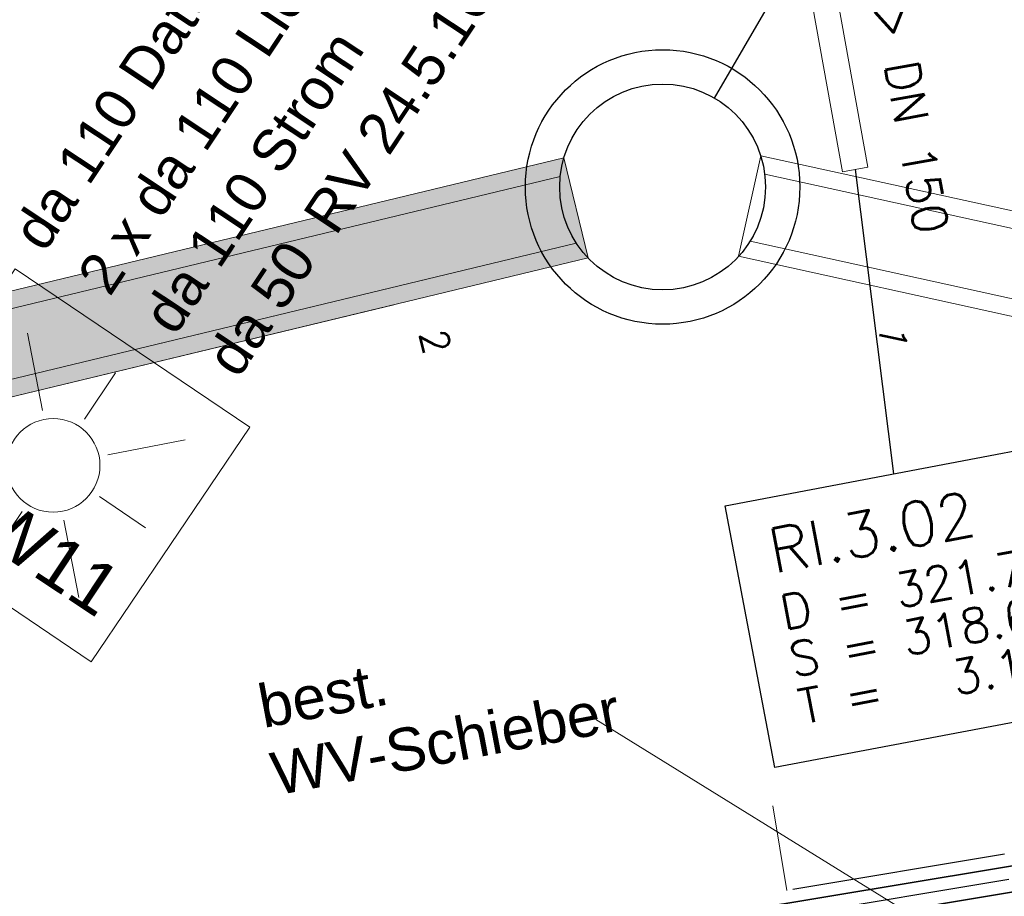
# Model space of a CAD drawing. Header units: metres. Extents: x -502 to 161, y -108 to 174.
# Tile 210 of 256: x -184 to -178, y -28 to -23. Entities that reach past the tile are written whole.
import ezdxf

# ---------------------------------------------------------------- set-up
doc = ezdxf.new("R2010")
doc.units = ezdxf.units.M
doc.header["$LTSCALE"] = 0.1
for name, pattern in [('123', [25.001, 12.501, -12.5]), ('237', [93, 75, -18]), ('239', [93, 75, -18])]:
    doc.linetypes.add(name, pattern=pattern)
for name, color, linetype in [('BRI31-005.05-5p02-Koordinierung Lageplan 4. BA ZOB West 2022-06-15', 7, 'Continuous'), ('BRI31-005.06-5f07-Koordinierung Lageplan 4. BA ZOB Fernbusbahnh', 7, 'Continuous'), ('BRI31-005.07-5f08-Koordinierung Lageplan 4. BA Radstation - Seeterrasse 2023-05-31', 7, 'Continuous'), ('BRI32-005.03-5f06-Koordinierung Schemaplan 4 BA ZOB Teilbereich 2 Ost - Bahnhofsallee 2023-01-21', 7, 'Continuous')]:
    doc.layers.add(name, color=color, linetype=linetype)
doc.styles.add('Arial', font='arial.ttf')
doc.styles.add('Txt', font='txt_____.ttf')

# ---------------------------------------------------------------- blocks, each defined once
blk = doc.blocks.new('WP_LP-1020')
at = {"color": 7, "linetype": 'Continuous', "lineweight": 20, "transparency": 33554687}
for p, q in [((-0.8253, 0.8253), (0.8253, 0.8253)), ((-0.8253, -0.8253), (-0.8253, 0.8253)), ((0.8253, -0.8253), (0.8253, 0.8253)), ((-0.8253, -0.8253), (0.8253, -0.8253))]:
    blk.add_line(p, q, dxfattribs=at)
at = {"color": 1, "linetype": 'Continuous', "lineweight": 9, "true_color": 0xff0000, "transparency": 33554687}
for p, q in [((0, 0.649924), (0, 0.324962)), ((-0.554739, 0.55475), (-0.229777, 0.229788)), ((0.229777, 0.229788), (0.554739, 0.55475)), ((-0.324962, 0), (-0.649924, 0)), ((0.324962, 0), (0.649924, 0)), ((-0.229777, -0.229777), (-0.554739, -0.554739)), ((0.229777, -0.229777), (0.554739, -0.554739)), ((0, -0.324962), (0, -0.649924))]:
    blk.add_line(p, q, dxfattribs=at)
at = {"color": 7, "linetype": 'Continuous', "lineweight": 20, "transparency": 33554687}
blk.add_circle((0, 0), 0.272749, dxfattribs=at)

msp = doc.modelspace()

# ---------------------------------------------------------------- linework, layer by layer
at = {"layer": 'BRI31-005.05-5p02-Koordinierung Lageplan 4. BA ZOB West 2022-06-15', "color": 7, "linetype": 'Continuous', "lineweight": 25, "transparency": 33554687}
msp.add_line((-179.9561, -23.4496), (-174.1572, -13.496), dxfattribs=at)
at = {"layer": 'BRI31-005.05-5p02-Koordinierung Lageplan 4. BA ZOB West 2022-06-15', "color": 7, "linetype": 'Continuous', "lineweight": 18, "transparency": 33554687}
for p, q in [((-180.8335, -23.798), (-207.3572, -30.1876)), ((-180.8335, -23.798), (-207.3572, -30.1876)), ((-179.6863, -23.7863), (-156.1384, -28.9497)), ((-179.6863, -23.7863), (-156.1384, -28.9497)), ((-180.8549, -23.906), (-207.289, -30.2741)), ((-180.8549, -23.906), (-207.289, -30.2741)), ((-179.6627, -23.8938), (-156.2048, -29.0375)), ((-179.6627, -23.8938), (-156.2048, -29.0375)), ((-180.7612, -24.2949), (-207.1953, -30.663)), ((-180.7612, -24.2949), (-207.1953, -30.663)), ((-179.7484, -24.2845), (-156.2905, -29.4282)), ((-179.7484, -24.2845), (-156.2905, -29.4282)), ((-180.693, -24.3814), (-207.2167, -30.771)), ((-180.693, -24.3814), (-207.2167, -30.771)), ((-179.8148, -24.3723), (-156.2669, -29.5357)), ((-179.8148, -24.3723), (-156.2669, -29.5357))]:
    msp.add_line(p, q, dxfattribs=at)
at = {"layer": 'BRI31-005.05-5p02-Koordinierung Lageplan 4. BA ZOB West 2022-06-15', "color": 7, "linetype": 'Continuous', "lineweight": 13, "transparency": 33554687}
for p, q in [((-180.693, -24.3814), (-180.8335, -23.798)), ((-179.8148, -24.3723), (-179.6863, -23.7863))]:
    msp.add_line(p, q, dxfattribs=at)
at = {"layer": 'BRI31-005.05-5p02-Koordinierung Lageplan 4. BA ZOB West 2022-06-15', "color": 1, "linetype": 'Continuous', "lineweight": 25, "true_color": 0xff0000, "transparency": 33554687}
msp.add_line((-179.1361, -23.866), (-178.9109, -25.6394), dxfattribs=at)
at = {"layer": 'BRI31-005.05-5p02-Koordinierung Lageplan 4. BA ZOB West 2022-06-15', "color": 1, "linetype": '123', "lineweight": 25, "true_color": 0xff0000, "transparency": 33554687}
for p, q in [((-163.4668, -25.4003), (-179.5335, -28.0679)), ((-163.4422, -25.5483), (-179.509, -28.2159))]:
    msp.add_line(p, q, dxfattribs=at)
at = {"layer": 'BRI31-005.05-5p02-Koordinierung Lageplan 4. BA ZOB West 2022-06-15', "color": 1, "linetype": 'Continuous', "lineweight": 18, "true_color": 0xff0000, "transparency": 33554687}
for p, q in [((-177.5227, -29.0044), (-180.6477, -27.0716)), ((-179.5335, -28.0679), (-179.6154, -27.5746))]:
    msp.add_line(p, q, dxfattribs=at)
at = {"layer": 'BRI31-005.05-5p02-Koordinierung Lageplan 4. BA ZOB West 2022-06-15', "color": 1, "linetype": 'Continuous', "lineweight": 18, "true_color": 0xff0000, "transparency": 33554687, "flags": 128}
msp.add_lwpolyline([(-179.4529, -22.5313), (-179.2099, -23.8793), (-179.0623, -23.8527), (-179.3053, -22.5047)], dxfattribs=at)
at = {"layer": 'BRI31-005.05-5p02-Koordinierung Lageplan 4. BA ZOB West 2022-06-15', "color": 5, "linetype": 'Continuous', "lineweight": 35, "true_color": 0x0000ff, "transparency": 33554687, "flags": 128}
msp.add_lwpolyline([(-123.0363, -22.5649), (-134.1325, -24.6556, -0.230644), (-140.4136, -28.049), (-143.6839, -28.1864, -0.083182), (-145.5795, -27.9501), (-158.4086, -24.1219, 0.222584), (-161.0042, -24.509, -0.105774), (-163.4545, -25.4743), (-182.7837, -28.6835)], format="xyb", dxfattribs=at)
at = {"layer": 'BRI31-005.05-5p02-Koordinierung Lageplan 4. BA ZOB West 2022-06-15', "color": 7, "linetype": '239', "lineweight": 18, "transparency": 33554687, "flags": 128}
for points in [[(-180.8335, -23.798), (-207.3572, -30.1876), (-207.2167, -30.771), (-180.693, -24.3814)], [(-179.8148, -24.3723), (-156.2669, -29.5357), (-156.1384, -28.9497), (-179.6863, -23.7863)], [(-180.8549, -23.906), (-207.289, -30.2741), (-207.1953, -30.663), (-180.7612, -24.2949)], [(-179.7484, -24.2845), (-156.2905, -29.4282), (-156.2048, -29.0375), (-179.6627, -23.8938)]]:
    msp.add_lwpolyline(points, dxfattribs=at)
at = {"layer": 'BRI31-005.05-5p02-Koordinierung Lageplan 4. BA ZOB West 2022-06-15', "color": 35, "linetype": '237', "lineweight": 35, "true_color": 0x99724c, "transparency": 33554687, "flags": 128}
msp.add_lwpolyline([(-182.7592, -28.8315), (-163.4299, -25.6223, 0.105774), (-160.9213, -24.634, -0.222583), (-158.4515, -24.2656), (-147.0366, -27.6718), (-144.7487, -28.52), (-144.7487, -28.52, 0.135235), (-144.2194, -28.5657), (-144.2194, -28.5657)], format="xyb", dxfattribs=at)
at = {"layer": 'BRI31-005.05-5p02-Koordinierung Lageplan 4. BA ZOB West 2022-06-15', "color": 7, "linetype": 'Continuous', "lineweight": 18, "transparency": 33554687, "flags": 128}
msp.add_lwpolyline([(-179.8934, -25.8257), (-177.9284, -25.4531), (-177.6389, -26.9799), (-179.6039, -27.3525), (-179.8934, -25.8257)], dxfattribs=at)
at = {"layer": 'BRI31-005.05-5p02-Koordinierung Lageplan 4. BA ZOB West 2022-06-15', "color": 1, "linetype": 'Continuous', "lineweight": 25, "true_color": 0xff0000, "transparency": 33554687, "flags": 128}
msp.add_lwpolyline([(-179.8934, -25.8257), (-177.9284, -25.4531), (-177.6389, -26.9799), (-179.6039, -27.3525), (-179.8934, -25.8257)], dxfattribs=at)
at = {"layer": 'BRI31-005.05-5p02-Koordinierung Lageplan 4. BA ZOB West 2022-06-15', "color": 7, "linetype": 'Continuous', "lineweight": 25, "transparency": 33554687}
for radius in [0.8, 0.8, 0.6, 0.6]:
    msp.add_circle((-180.2581, -23.968), radius, dxfattribs=at)
at = {"layer": 'BRI31-005.05-5p02-Koordinierung Lageplan 4. BA ZOB West 2022-06-15', "color": 7, "linetype": 'Continuous', "lineweight": 18, "transparency": 33554687}
for radius in [0.8, 0.6]:
    msp.add_circle((-180.2581, -23.968), radius, dxfattribs=at)
at = {"layer": 'BRI31-005.06-5f07-Koordinierung Lageplan 4. BA ZOB Fernbusbahnh', "color": 7, "linetype": 'Continuous', "lineweight": 13, "transparency": 33554687}
for p, q in [((-180.8335, -23.798), (-207.3572, -30.1876)), ((-180.8335, -23.798), (-207.3572, -30.1876)), ((-180.8549, -23.906), (-207.289, -30.2741)), ((-180.8549, -23.906), (-207.289, -30.2741)), ((-180.7612, -24.2949), (-207.1953, -30.663)), ((-180.7612, -24.2949), (-207.1953, -30.663)), ((-180.693, -24.3814), (-207.2167, -30.771)), ((-180.693, -24.3814), (-207.2167, -30.771))]:
    msp.add_line(p, q, dxfattribs=at)
at = {"layer": 'BRI31-005.06-5f07-Koordinierung Lageplan 4. BA ZOB Fernbusbahnh', "color": 7, "linetype": '239', "lineweight": 13, "transparency": 33554687, "flags": 128}
for points in [[(-180.8335, -23.798), (-207.3572, -30.1876), (-207.2167, -30.771), (-180.693, -24.3814)], [(-180.8549, -23.906), (-207.289, -30.2741), (-207.1953, -30.663), (-180.7612, -24.2949)]]:
    msp.add_lwpolyline(points, dxfattribs=at)
at = {"layer": 'BRI31-005.06-5f07-Koordinierung Lageplan 4. BA ZOB Fernbusbahnh', "color": 35, "linetype": '237', "lineweight": 30, "true_color": 0x99724c, "transparency": 33554687, "flags": 128}
msp.add_lwpolyline([(-182.7592, -28.8315), (-163.4299, -25.6223, 0.105774), (-160.9213, -24.634, -0.222583), (-158.4515, -24.2656), (-147.0366, -27.6718), (-144.7487, -28.52), (-144.7487, -28.52, 0.135235), (-144.2194, -28.5657), (-144.2194, -28.5657)], format="xyb", dxfattribs=at)
at = {"layer": 'BRI31-005.06-5f07-Koordinierung Lageplan 4. BA ZOB Fernbusbahnh', "color": 5, "linetype": 'Continuous', "lineweight": 30, "true_color": 0x0000ff, "transparency": 33554687, "flags": 128}
msp.add_lwpolyline([(-163.4545, -25.4743), (-182.7837, -28.6835)], dxfattribs=at)
at = {"layer": 'BRI31-005.06-5f07-Koordinierung Lageplan 4. BA ZOB Fernbusbahnh', "color": 251, "linetype": 'Continuous', "true_color": 0x5b5b5b, "transparency": 33554687}
msp.add_solid([(-180.693, -24.3814), (-180.8335, -23.798), (-207.2167, -30.771), (-207.3572, -30.1876)], dxfattribs=at)
at = {"layer": 'BRI31-005.07-5f08-Koordinierung Lageplan 4. BA Radstation - Seeterrasse 2023-05-31', "color": 5, "linetype": 'Continuous', "lineweight": 30, "true_color": 0x0000ff, "transparency": 33554687, "flags": 128}
msp.add_lwpolyline([(-163.4545, -25.4743), (-182.7837, -28.6835)], dxfattribs=at)
msp.add_lwpolyline([(-163.4545, -25.4743), (-182.7837, -28.6835)], dxfattribs=at)
at = {"layer": 'BRI32-005.03-5f06-Koordinierung Schemaplan 4 BA ZOB Teilbereich 2 Ost - Bahnhofsallee 2023-01-21', "color": 5, "linetype": 'Continuous', "lineweight": 30, "true_color": 0x0000ff, "transparency": 33554687, "flags": 128}
msp.add_lwpolyline([(-163.4545, -25.4743), (-182.7837, -28.6835)], dxfattribs=at)

# ---------------------------------------------------------------- block references
at = {"layer": 'BRI31-005.06-5f07-Koordinierung Lageplan 4. BA ZOB Fernbusbahnh', "color": 7, "transparency": 33554687, "rotation": 235.9619934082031}
msp.add_blockref('WP_LP-1020', (-183.8113, -25.5909), dxfattribs=at)

# ---------------------------------------------------------------- texts
at = {"layer": 'BRI31-005.05-5p02-Koordinierung Lageplan 4. BA ZOB West 2022-06-15', "color": 190, "true_color": 0x7f00ff, "transparency": 33554687, "attachment_point": 1, "line_spacing_factor": 0.25, "style": 'Arial'}
for s, insert, char_height, rotation in [('2 x da 110 Licht (04)', (-183.6815, -24.4809), 0.24, 56.4516), ('EPW11', (-184.5719, -25.4488), 0.3, 326.448)]:
    msp.add_mtext(s, dxfattribs=dict(at, insert=insert, char_height=char_height, rotation=rotation))
at = {"layer": 'BRI31-005.05-5p02-Koordinierung Lageplan 4. BA ZOB West 2022-06-15', "color": 1, "true_color": 0xff0000, "transparency": 33554687, "attachment_point": 1, "line_spacing_factor": 0.25}
for s, insert, char_height, rotation, style in [('--> DN 150', (-178.9085, -22.4395), 0.2, 280.21879, 'Txt'), ('RV 24.5.16', (-182.364, -24.1271), 0.24, 56.4516, 'Arial'), ('da 50', (-182.9324, -24.9582), 0.24, 56.4516, 'Arial'), ('RI.3.02', (-179.6597, -25.9663), 0.26, 10.737, 'Txt'), ('D = 321.78', (-179.5863, -26.3534), 0.2, 10.737, 'Txt'), ('S = 318.65', (-179.5341, -26.6285), 0.2, 10.737, 'Txt'), ('T =   3.13', (-179.4819, -26.9036), 0.2, 10.737, 'Txt')]:
    msp.add_mtext(s, dxfattribs=dict(at, insert=insert, char_height=char_height, rotation=rotation, style=style))
at = {"layer": 'BRI31-005.05-5p02-Koordinierung Lageplan 4. BA ZOB West 2022-06-15', "color": 7, "transparency": 33554687, "attachment_point": 1, "line_spacing_factor": 0.25}
for s, insert, char_height, rotation, style in [('da 110 Daten', (-184.0624, -24.2239), 0.24, 56.4516, 'Arial'), ('da 110 Strom', (-183.3013, -24.7096), 0.24, 56.4516, 'Arial'), ('2', (-181.5222, -24.7837), 0.16, 283.5446, 'Txt'), ('1', (-178.8212, -24.7919), 0.16, 257.63232, 'Txt'), ('best.', (-182.6327, -26.8768), 0.25, 10.737, 'Arial'), ('WV-Schieber', (-182.5582, -27.2698), 0.25, 10.737, 'Arial')]:
    msp.add_mtext(s, dxfattribs=dict(at, insert=insert, char_height=char_height, rotation=rotation, style=style))
at = {"layer": 'BRI31-005.06-5f07-Koordinierung Lageplan 4. BA ZOB Fernbusbahnh', "color": 190, "true_color": 0x7f00ff, "transparency": 33554687, "attachment_point": 1, "line_spacing_factor": 0.25, "style": 'Arial'}
for s, insert, char_height, rotation in [('2 x da 110 Licht (04)', (-183.6815, -24.4809), 0.24, 56.4516), ('EPW11', (-184.5719, -25.4488), 0.3, 326.448)]:
    msp.add_mtext(s, dxfattribs=dict(at, insert=insert, char_height=char_height, rotation=rotation))
at = {"layer": 'BRI31-005.06-5f07-Koordinierung Lageplan 4. BA ZOB Fernbusbahnh', "color": 7, "transparency": 33554687, "insert": (-184.0624, -24.2239), "char_height": 0.24, "attachment_point": 1, "rotation": 56.4516, "line_spacing_factor": 0.25, "style": 'Arial'}
msp.add_mtext('da 110 Daten', dxfattribs=at)

doc.saveas('drawing.dxf')
